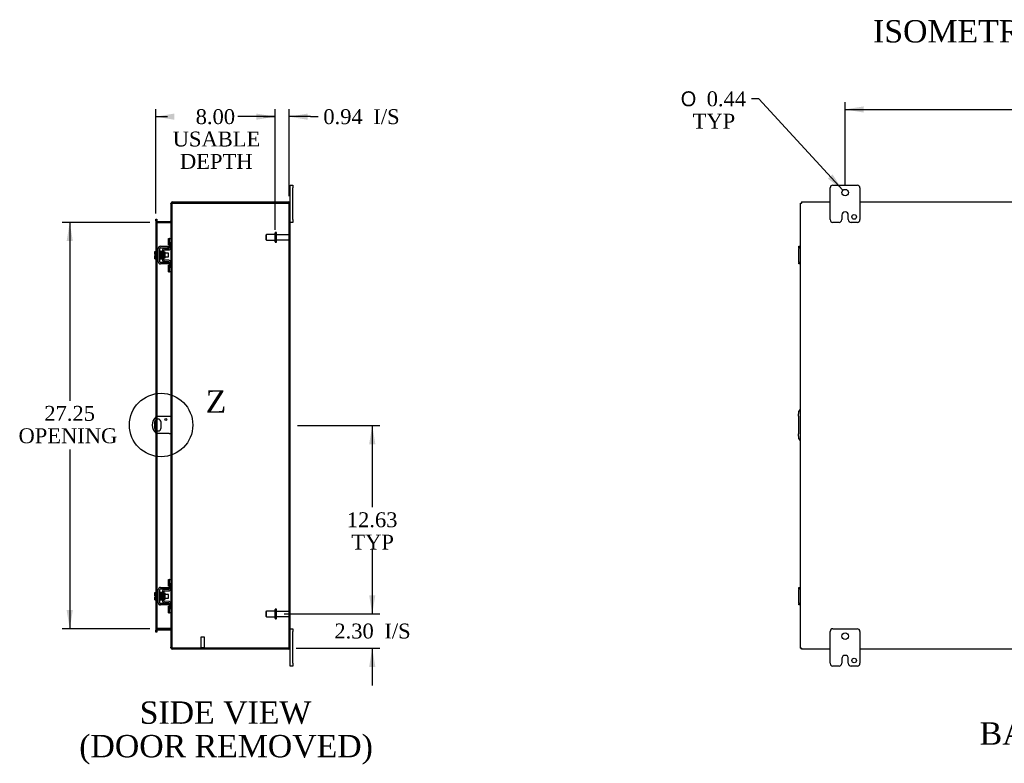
# Model space of a CAD drawing. Header units: inches. Extents: x 8 to 236, y 18 to 157.
# Tile 5 of 7: x 134 to 200, y 58 to 108. Entities that reach past the tile are written whole.
import ezdxf
from ezdxf.enums import TextEntityAlignment as Align
from ezdxf.lldxf.tags import DXFTag

# ---------------------------------------------------------------- set-up
doc = ezdxf.new("R2010")
doc.units = ezdxf.units.IN
doc.header["$MEASUREMENT"] = 0
doc.layers.get('0').update_dxf_attribs({"linetype": 'CONTINUOUS'})
for name, color, linetype in [('COM40153-1', 7, 'CONTINUOUS'), ('COM40153-2', 7, 'CONTINUOUS'), ('COM42667', 7, 'CONTINUOUS'), ('COM42780', 7, 'CONTINUOUS'), ('COM70018', 7, 'CONTINUOUS'), ('DEFAULT', 7, 'CONTINUOUS'), ('FET07710', 7, 'CONTINUOUS'), ('SCC19011', 7, 'CONTINUOUS'), ('SPR20265', 7, 'CONTINUOUS'), ('STD21878', 7, 'CONTINUOUS'), ('STD26094', 7, 'CONTINUOUS'), ('WAF25035', 7, 'CONTINUOUS')]:
    doc.layers.add(name, color=color, linetype=linetype)
doc.styles.add('SEACAD_SOLID_EDGE_ANSI1_SY', font='txt')
doc.styles.add('SEACAD_TIMES_NEW_ROMAN', font='times.ttf')
tags = doc.linetypes.add('CENTER2', pattern=[1.125, 0.75, -0.125, 0.125, -0.125]).pattern_tags.tags
tags[10:11] = [DXFTag(74, 4), DXFTag(75, 0), DXFTag(340, '0'), DXFTag(46, 0.0), DXFTag(50, 0.0), DXFTag(44, 0.0), DXFTag(45, 0.0)]
tags[8:9] = [DXFTag(74, 4), DXFTag(75, 0), DXFTag(340, '0'), DXFTag(46, 0.0), DXFTag(50, 0.0), DXFTag(44, 0.0), DXFTag(45, 0.0)]
tags[6:7] = [DXFTag(74, 4), DXFTag(75, 0), DXFTag(340, '0'), DXFTag(46, 0.0), DXFTag(50, 0.0), DXFTag(44, 0.0), DXFTag(45, 0.0)]
tags[4:5] = [DXFTag(74, 4), DXFTag(75, 0), DXFTag(340, '0'), DXFTag(46, 0.0), DXFTag(50, 0.0), DXFTag(44, 0.0), DXFTag(45, 0.0)]

# ---------------------------------------------------------------- blocks, each defined once
blk = doc.blocks.new('GDIMGGROUP5')
at = {"layer": 'DEFAULT', "linetype": 'Continuous'}
for points in [[(157.424, 69.17), (157.008, 69.17), (157.216, 67.92)], [(157.424, 64.367), (157.216, 65.617), (157.008, 64.367)]]:
    blk.add_hatch(color=136, dxfattribs=at).paths.add_polyline_path(points)
at = {"layer": 'DEFAULT', "color": 136, "linetype": 'Continuous'}
for p, q in [((157.216, 70.42), (157.216, 67.92)), ((151.301, 67.92), (157.716, 67.92)), ((152.102, 65.617), (157.716, 65.617)), ((157.216, 65.617), (157.216, 63.117))]:
    blk.add_line(p, q, dxfattribs=at)
at = {"layer": 'DEFAULT', "color": 136, "linetype": 'Continuous', "style": 'SEACAD_TIMES_NEW_ROMAN'}
for s, p in [('2.30', (154.674, 67.269)), ('I/S', (158.028, 67.269))]:
    blk.add_text(s, height=1, dxfattribs=at).set_placement(p, align=Align.TOP_LEFT)
blk = doc.blocks.new('GDIMGGROUP6')
at = {"layer": 'DEFAULT', "linetype": 'Continuous'}
for points in [[(157.424, 79.295), (157.216, 80.545), (157.008, 79.295)], [(157.424, 69.17), (157.008, 69.17), (157.216, 67.92)]]:
    blk.add_hatch(color=136, dxfattribs=at).paths.add_polyline_path(points)
at = {"layer": 'DEFAULT', "color": 136, "linetype": 'Continuous'}
for p, q in [((152.21, 80.545), (157.716, 80.545)), ((157.216, 80.545), (157.216, 75.083)), ((157.216, 72.233), (157.216, 67.92)), ((151.301, 67.92), (157.716, 67.92))]:
    blk.add_line(p, q, dxfattribs=at)
at = {"layer": 'DEFAULT', "color": 136, "linetype": 'Continuous', "style": 'SEACAD_TIMES_NEW_ROMAN'}
for s, p in [('12.63', (155.51, 74.733)), ('TYP', (155.818, 73.233))]:
    blk.add_text(s, height=1, dxfattribs=at).set_placement(p, align=Align.TOP_LEFT)
blk = doc.blocks.new('GDIMGGROUP7')
at = {"layer": 'DEFAULT', "linetype": 'Continuous'}
for points in [[(190.182, 101.957), (188.932, 101.749), (190.182, 101.54)], [(217.682, 101.957), (217.682, 101.54), (218.932, 101.749)]]:
    blk.add_hatch(color=136, dxfattribs=at).paths.add_polyline_path(points)
at = {"layer": 'DEFAULT', "color": 136, "linetype": 'Continuous'}
for p, q in [((188.932, 96.67), (188.932, 102.249)), ((188.932, 101.749), (201.112, 101.749)), ((205.224, 101.749), (218.932, 101.749)), ((218.932, 96.67), (218.932, 102.249))]:
    blk.add_line(p, q, dxfattribs=at)
at = {"layer": 'DEFAULT', "color": 136, "linetype": 'Continuous', "style": 'SEACAD_TIMES_NEW_ROMAN'}
blk.add_text('30.00', height=1, dxfattribs=at).set_placement((201.462, 102.249), align=Align.TOP_LEFT)
blk = doc.blocks.new('GDIMGGROUP13')
at = {"layer": 'DEFAULT', "linetype": 'Continuous'}
for points in [[(143.947, 101.474), (142.697, 101.266), (143.947, 101.057)], [(149.451, 101.474), (149.451, 101.057), (150.701, 101.266)]]:
    blk.add_hatch(color=136, dxfattribs=at).paths.add_polyline_path(points)
at = {"layer": 'DEFAULT', "color": 136, "linetype": 'Continuous'}
for p, q in [((142.697, 94.772), (142.697, 101.766)), ((150.701, 93.67), (150.701, 101.766)), ((142.697, 101.266), (143.481, 101.266)), ((149.916, 101.266), (150.701, 101.266))]:
    blk.add_line(p, q, dxfattribs=at)
at = {"layer": 'DEFAULT', "color": 136, "linetype": 'Continuous', "style": 'SEACAD_TIMES_NEW_ROMAN'}
for s, p in [('8.00', (145.372, 101.766)), ('USABLE', (143.831, 100.266)), ('DEPTH', (144.317, 98.766))]:
    blk.add_text(s, height=1, dxfattribs=at).set_placement(p, align=Align.TOP_LEFT)
blk = doc.blocks.new('GDIMGGROUP20')
at = {"layer": 'DEFAULT', "linetype": 'Continuous'}
for points in [[(136.715, 92.92), (137.132, 92.92), (136.924, 94.17)], [(136.715, 68.17), (136.924, 66.92), (137.132, 68.17)]]:
    blk.add_hatch(color=136, dxfattribs=at).paths.add_polyline_path(points)
at = {"layer": 'DEFAULT', "color": 136, "linetype": 'Continuous'}
for p, q in [((142.305, 94.17), (136.424, 94.17)), ((136.924, 94.17), (136.924, 82.217)), ((136.924, 78.937), (136.924, 66.92)), ((142.305, 66.92), (136.424, 66.92))]:
    blk.add_line(p, q, dxfattribs=at)
at = {"layer": 'DEFAULT', "color": 136, "linetype": 'Continuous', "style": 'SEACAD_TIMES_NEW_ROMAN'}
for s, p in [('27.25', (135.218, 81.867)), ('OPENING ', (133.488, 80.367))]:
    blk.add_text(s, height=1, dxfattribs=at).set_placement(p, align=Align.TOP_LEFT)
blk = doc.blocks.new('GDIMGGROUP22')
at = {"layer": 'DEFAULT', "linetype": 'Continuous'}
blk.add_hatch(color=136, dxfattribs=at).paths.add_polyline_path([(187.785, 97.111), (188.784, 96.331), (188.092, 97.393)])
at = {"layer": 'DEFAULT', "color": 136, "linetype": 'Continuous'}
for p, q in [((183.154, 102.464), (182.654, 102.464)), ((188.784, 96.331), (183.154, 102.464))]:
    blk.add_line(p, q, dxfattribs=at)
for s, style, p in [('O', 'SEACAD_SOLID_EDGE_ANSI1_SY', (177.91, 102.964)), ('0.44', 'SEACAD_TIMES_NEW_ROMAN', (179.65, 102.964)), ('TYP', 'SEACAD_TIMES_NEW_ROMAN', (178.709, 101.464))]:
    blk.add_text(s, height=1, dxfattribs=dict(at, style=style)).set_placement(p, align=Align.TOP_LEFT)
blk = doc.blocks.new('GDIMGGROUP26')
at = {"layer": 'DEFAULT', "linetype": 'Continuous'}
for points in [[(149.451, 101.474), (149.451, 101.057), (150.701, 101.266)], [(152.888, 101.474), (151.638, 101.266), (152.888, 101.057)]]:
    blk.add_hatch(color=136, dxfattribs=at).paths.add_polyline_path(points)
at = {"layer": 'DEFAULT', "color": 136, "linetype": 'Continuous'}
for p, q in [((150.701, 93.67), (150.701, 101.766)), ((151.638, 95.937), (151.638, 101.766)), ((150.701, 101.266), (148.201, 101.266)), ((153.085, 101.266), (151.638, 101.266)), ((153.085, 101.266), (153.585, 101.266))]:
    blk.add_line(p, q, dxfattribs=at)
at = {"layer": 'DEFAULT', "color": 136, "linetype": 'Continuous', "style": 'SEACAD_TIMES_NEW_ROMAN'}
for s, p in [('0.94', (153.935, 101.766)), ('I/S', (157.289, 101.766))]:
    blk.add_text(s, height=1, dxfattribs=at).set_placement(p, align=Align.TOP_LEFT)
blk = doc.blocks.new('SE1')
at = {"color": 136, "linetype": 'Continuous', "style": 'SEACAD_TIMES_NEW_ROMAN'}
blk.add_text('Z', height=1.5, dxfattribs=at).set_placement((146.043, 82.912), align=Align.TOP_LEFT)
blk = doc.blocks.new('SE')
at = {"layer": 'DEFAULT', "color": 7, "linetype": 'CENTER2'}
blk.add_circle((143.053, 80.585), 2.126, dxfattribs=at)
at = {"layer": 'DEFAULT'}
blk.add_blockref('SE1', (0, 0), dxfattribs=at)

msp = doc.modelspace()

# ---------------------------------------------------------------- linework, layer by layer
at = {"layer": 'COM40153-1', "color": 7}
for p, q in [((142.616, 80.767), (142.616, 80.404)), ((143.602, 81.148), (142.714, 81.148)), ((143.053, 80.404), (143.053, 80.767)), ((143.71, 81.148), (143.602, 81.148)), ((143.602, 80.023), (142.714, 80.023)), ((143.602, 80.023), (143.71, 80.023))]:
    msp.add_line(p, q, dxfattribs=at)
msp.add_circle((143.366, 80.961), 0.0625, dxfattribs=at)
for centre, radius, start, end in [((143.21, 80.585), 0.75, 131.40962, 228.59038), ((142.835, 80.767), 0.218, 0, 180), ((142.835, 80.404), 0.218, 180, 0)]:
    msp.add_arc(centre, radius, start, end, dxfattribs=at)
at = {"layer": 'COM40153-2', "color": 7}
for p, q in [((185.807, 81.171), (185.836, 81.505)), ((185.807, 81.171), (185.807, 80)), ((185.836, 79.666), (185.807, 80))]:
    msp.add_line(p, q, dxfattribs=at)
for centre, start, end in [((185.96, 81.494), 103.30062, 175), ((185.96, 79.676), 185, 256.69938)]:
    msp.add_arc(centre, 0.125, start, end, dxfattribs=at)
at = {"layer": 'COM42667', "color": 7}
for p, q in [((143.007, 92.572), (143.49, 92.572)), ((143.007, 92.477), (143.49, 92.477)), ((143.49, 92.572), (143.615, 92.572)), ((143.615, 92.477), (143.49, 92.477)), ((185.836, 92.477), (185.836, 92.572)), ((185.836, 92.572), (185.932, 92.572)), ((185.836, 92.477), (185.836, 92.429)), ((185.932, 92.477), (185.836, 92.477)), ((142.864, 91.537), (142.864, 92.429)), ((142.959, 91.537), (142.959, 92.429)), ((185.836, 91.537), (185.836, 92.429)), ((143.49, 91.489), (143.007, 91.489)), ((143.49, 91.394), (143.007, 91.394)), ((143.49, 91.489), (143.615, 91.489)), ((143.615, 91.394), (143.49, 91.394)), ((185.836, 91.537), (185.836, 91.489)), ((185.836, 91.394), (185.836, 91.489)), ((185.836, 91.489), (185.932, 91.489)), ((185.932, 91.394), (185.836, 91.394)), ((142.864, 68.661), (142.864, 69.553)), ((142.959, 68.661), (142.959, 69.553)), ((143.007, 69.696), (143.49, 69.696)), ((143.007, 69.601), (143.49, 69.601)), ((143.49, 69.696), (143.615, 69.696)), ((143.615, 69.601), (143.49, 69.601)), ((185.836, 69.601), (185.836, 69.696)), ((185.836, 69.696), (185.932, 69.696)), ((185.836, 69.601), (185.836, 69.553)), ((185.932, 69.601), (185.836, 69.601)), ((185.836, 68.661), (185.836, 69.553)), ((143.49, 68.613), (143.007, 68.613)), ((143.49, 68.518), (143.007, 68.518)), ((143.49, 68.613), (143.615, 68.613)), ((143.615, 68.518), (143.49, 68.518)), ((185.836, 68.661), (185.836, 68.613)), ((185.836, 68.518), (185.836, 68.613)), ((185.836, 68.613), (185.932, 68.613)), ((185.932, 68.518), (185.836, 68.518))]:
    msp.add_line(p, q, dxfattribs=at)
for centre, radius, start, end in [((143.007, 92.429), 0.143, 90, 180), ((143.007, 92.429), 0.048, 90, 180), ((143.007, 91.537), 0.143, 180, 270), ((143.007, 91.537), 0.048, 180, 270), ((143.007, 69.553), 0.143, 90, 180), ((143.007, 69.553), 0.048, 90, 180), ((143.007, 68.661), 0.143, 180, 270), ((143.007, 68.661), 0.048, 180, 270)]:
    msp.add_arc(centre, radius, start, end, dxfattribs=at)
at = {"layer": 'COM42780', "color": 7}
for p, q in [((143.55, 92.662), (143.55, 93.099)), ((143.55, 93.099), (143.601, 93.099)), ((143.601, 92.662), (143.55, 92.662)), ((143.615, 93.099), (143.601, 93.099)), ((143.601, 92.662), (143.615, 92.662)), ((143.615, 92.849), (143.615, 93.099)), ((143.615, 93.099), (143.71, 93.099)), ((143.615, 92.476), (143.615, 92.849)), ((143.71, 93.052), (143.71, 92.849)), ((143.71, 92.476), (143.71, 92.849)), ((143.138, 91.686), (143.138, 92.28)), ((143.233, 91.686), (143.233, 92.28)), ((143.328, 92.178), (143.261, 92.178)), ((143.278, 92.423), (143.567, 92.428)), ((143.28, 92.328), (143.569, 92.333)), ((143.328, 91.788), (143.328, 92.178)), ((143.233, 91.788), (143.328, 91.788)), ((143.567, 91.538), (143.278, 91.543)), ((143.569, 91.633), (143.28, 91.638)), ((143.55, 90.868), (143.55, 91.305)), ((143.55, 91.305), (143.601, 91.305)), ((143.615, 91.305), (143.601, 91.305)), ((143.615, 91.118), (143.615, 91.49)), ((143.71, 91.118), (143.71, 91.49)), ((143.55, 90.868), (143.601, 90.868)), ((143.601, 90.868), (143.615, 90.868)), ((143.615, 90.868), (143.615, 91.118)), ((143.71, 90.868), (143.615, 90.868)), ((143.71, 91.118), (143.71, 90.914)), ((143.55, 69.786), (143.55, 70.223)), ((143.55, 70.223), (143.601, 70.223)), ((143.615, 70.223), (143.601, 70.223)), ((143.615, 69.973), (143.615, 70.223)), ((143.615, 70.223), (143.71, 70.223)), ((143.71, 70.176), (143.71, 69.973)), ((143.138, 68.81), (143.138, 69.404)), ((143.233, 68.81), (143.233, 69.404)), ((143.278, 69.547), (143.567, 69.552)), ((143.28, 69.452), (143.569, 69.457)), ((143.601, 69.786), (143.55, 69.786)), ((143.601, 69.786), (143.615, 69.786)), ((143.615, 69.6), (143.615, 69.973)), ((143.71, 69.6), (143.71, 69.973)), ((143.233, 68.912), (143.328, 68.912)), ((143.328, 69.302), (143.261, 69.302)), ((143.569, 68.757), (143.28, 68.762)), ((143.328, 68.912), (143.328, 69.302)), ((143.567, 68.662), (143.278, 68.667)), ((143.55, 67.992), (143.55, 68.429)), ((143.55, 68.429), (143.601, 68.429)), ((143.615, 68.429), (143.601, 68.429)), ((143.615, 68.242), (143.615, 68.614)), ((143.615, 67.992), (143.615, 68.242)), ((143.71, 68.242), (143.71, 68.614)), ((143.71, 68.242), (143.71, 68.038)), ((143.55, 67.992), (143.601, 67.992)), ((143.601, 67.992), (143.615, 67.992)), ((143.71, 67.992), (143.615, 67.992))]:
    msp.add_line(p, q, dxfattribs=at)
for centre, radius, start, end in [((143.567, 92.476), 0.048, 271, 0), ((143.567, 92.476), 0.143, 271, 0), ((143.281, 92.28), 0.143, 91, 180), ((143.281, 92.28), 0.048, 91, 180), ((143.281, 91.686), 0.143, 180, 269), ((143.281, 91.686), 0.048, 180, 269), ((143.567, 91.49), 0.048, 0, 89), ((143.567, 91.49), 0.143, 0, 89), ((143.281, 69.404), 0.143, 91, 180), ((143.281, 69.404), 0.048, 91, 180), ((143.567, 69.6), 0.048, 271, 0), ((143.567, 69.6), 0.143, 271, 0), ((143.281, 68.81), 0.143, 180, 269), ((143.281, 68.81), 0.048, 180, 269), ((143.567, 68.614), 0.143, 0, 89), ((143.567, 68.614), 0.048, 0, 89)]:
    msp.add_arc(centre, radius, start, end, dxfattribs=at)
at = {"layer": 'COM70018', "color": 7}
for p, q in [((143.734, 95.437), (143.71, 95.437)), ((143.71, 95.413), (143.71, 95.437)), ((143.71, 95.413), (143.782, 95.413)), ((143.71, 95.411), (143.71, 95.413)), ((143.782, 95.411), (143.71, 95.411)), ((143.71, 95.411), (143.71, 93.052)), ((143.71, 95.395), (143.782, 95.395)), ((143.782, 95.437), (143.734, 95.437)), ((143.782, 95.413), (143.782, 95.437)), ((143.782, 95.411), (143.782, 95.413)), ((143.782, 95.411), (143.782, 65.679)), ((143.818, 95.473), (143.818, 95.545)), ((143.818, 95.545), (151.602, 95.545)), ((143.818, 95.473), (151.602, 95.473)), ((151.602, 95.473), (143.818, 95.473)), ((151.703, 95.473), (151.602, 95.473)), ((151.602, 95.473), (151.703, 95.473)), ((151.638, 65.653), (151.638, 95.437)), ((151.638, 95.437), (151.71, 95.437)), ((151.71, 65.653), (151.71, 95.437)), ((185.932, 95.473), (186.004, 95.473)), ((185.932, 65.617), (185.932, 95.473)), ((186.004, 95.545), (186.004, 95.473)), ((186.004, 95.545), (187.932, 95.545)), ((186.004, 95.473), (186.04, 95.437)), ((186.004, 95.473), (186.04, 95.437)), ((189.932, 95.545), (217.932, 95.545)), ((142.697, 94.4), (142.769, 94.4)), ((142.697, 94.324), (142.697, 94.4)), ((142.697, 94.324), (142.697, 94.317)), ((142.697, 94.272), (142.697, 94.317)), ((142.769, 94.317), (142.697, 94.317)), ((142.697, 94.278), (142.769, 94.278)), ((142.697, 94.272), (142.697, 92.224)), ((142.769, 94.26), (142.697, 94.26)), ((142.769, 94.4), (142.769, 94.324)), ((142.769, 94.324), (142.769, 94.317)), ((142.769, 94.317), (142.769, 94.272)), ((142.769, 94.272), (142.769, 92.224)), ((142.805, 94.242), (142.805, 94.17)), ((142.805, 94.242), (143.674, 94.242)), ((142.805, 94.17), (143.674, 94.17)), ((142.805, 94.157), (143.674, 94.157)), ((143.674, 94.242), (143.674, 94.17)), ((143.782, 94.278), (143.71, 94.278)), ((143.71, 94.26), (143.782, 94.26)), ((143.71, 92.476), (143.71, 91.49)), ((142.697, 92.224), (142.697, 92.017)), ((142.697, 92.017), (142.697, 91.949)), ((142.697, 91.949), (142.697, 91.742)), ((142.769, 92.224), (142.769, 91.742)), ((142.697, 91.742), (142.697, 81.132)), ((142.769, 91.742), (142.769, 81.148)), ((143.71, 90.914), (143.71, 70.176)), ((142.697, 81.132), (142.697, 80.936)), ((142.697, 80.936), (142.697, 80.234)), ((142.769, 81.148), (142.769, 80.975)), ((142.769, 80.975), (142.769, 80.195)), ((142.697, 80.234), (142.697, 80.038)), ((142.697, 80.038), (142.697, 69.348)), ((142.769, 80.195), (142.769, 80.023)), ((142.769, 80.023), (142.769, 69.348)), ((143.71, 69.6), (143.71, 68.614)), ((142.697, 69.348), (142.697, 69.141)), ((142.697, 69.141), (142.697, 69.073)), ((142.697, 69.073), (142.697, 68.866)), ((142.697, 68.866), (142.697, 66.819)), ((142.769, 69.348), (142.769, 68.866)), ((142.769, 68.866), (142.769, 66.819)), ((143.71, 68.038), (143.71, 65.679)), ((142.769, 66.83), (142.697, 66.83)), ((142.697, 66.774), (142.697, 66.819)), ((142.769, 66.812), (142.697, 66.812)), ((142.697, 66.766), (142.697, 66.774)), ((142.697, 66.774), (142.769, 66.774)), ((142.697, 66.69), (142.697, 66.766)), ((142.769, 66.819), (142.769, 66.774)), ((142.769, 66.766), (142.769, 66.774)), ((142.769, 66.766), (142.769, 66.69)), ((143.674, 66.934), (142.805, 66.934)), ((142.805, 66.848), (142.805, 66.92)), ((142.805, 66.92), (143.674, 66.92)), ((142.805, 66.848), (143.674, 66.848)), ((143.674, 66.848), (143.674, 66.92)), ((143.71, 66.83), (143.782, 66.83)), ((143.71, 66.812), (143.782, 66.812)), ((142.769, 66.69), (142.697, 66.69)), ((143.71, 65.695), (143.782, 65.695)), ((143.782, 65.679), (143.71, 65.679)), ((143.71, 65.677), (143.71, 65.679)), ((143.71, 65.677), (143.782, 65.677)), ((143.71, 65.653), (143.71, 65.677)), ((143.734, 65.653), (143.71, 65.653)), ((143.782, 65.653), (143.734, 65.653)), ((143.782, 65.677), (143.782, 65.679)), ((143.782, 65.653), (143.782, 65.677)), ((151.602, 65.617), (143.818, 65.617)), ((143.818, 65.617), (143.818, 65.545)), ((143.818, 65.617), (151.602, 65.617)), ((151.602, 65.545), (143.818, 65.545)), ((151.703, 65.617), (151.602, 65.617)), ((151.602, 65.617), (151.703, 65.617)), ((151.638, 65.653), (151.71, 65.653)), ((185.932, 65.617), (186.004, 65.617)), ((186.004, 65.617), (186.04, 65.653)), ((186.004, 65.617), (186.04, 65.653)), ((186.004, 65.545), (186.004, 65.617)), ((187.932, 65.545), (186.004, 65.545)), ((217.932, 65.545), (189.932, 65.545))]:
    msp.add_line(p, q, dxfattribs=at)
for centre, radius, start, end in [((143.818, 95.437), 0.108, 90, 180), ((143.818, 95.437), 0.036, 128.72327, 180), ((143.818, 95.437), 0.036, 90, 128.72327), ((151.602, 95.437), 0.108, 19.47122, 90), ((151.602, 95.437), 0.036, 0, 90), ((151.602, 95.437), 0.108, 0, 19.47122), ((142.805, 94.278), 0.108, 180, 259.60319), ((142.802, 94.263), 0.106, 181.3077, 271.1923), ((142.805, 94.278), 0.036, 180, 270), ((142.805, 94.278), 0.108, 259.60319, 270), ((143.674, 94.278), 0.036, 270, 0), ((143.676, 94.263), 0.106, 268.80741, 358.69259), ((143.674, 94.278), 0.108, 270, 280.39942), ((143.674, 94.278), 0.108, 280.39942, 0), ((142.802, 66.828), 0.106, 88.80741, 178.69259), ((142.805, 66.812), 0.108, 100.39653, 180), ((142.805, 66.812), 0.036, 90, 180), ((142.805, 66.812), 0.108, 90, 100.39653), ((143.676, 66.828), 0.106, 1.3077, 91.1923), ((143.674, 66.812), 0.108, 79.60158, 90), ((143.674, 66.812), 0.036, 0, 90), ((143.674, 66.812), 0.108, 0, 79.60158), ((143.818, 65.653), 0.108, 180, 270), ((143.818, 65.653), 0.036, 180, 231.27673), ((143.818, 65.653), 0.036, 231.27673, 270), ((151.602, 65.653), 0.036, 270, 0), ((151.602, 65.653), 0.108, 270, 340.52878), ((151.602, 65.653), 0.108, 340.52878, 0)]:
    msp.add_arc(centre, radius, start, end, dxfattribs=at)
for centre, major_axis, start_param, end_param in [((151.602, 95.437), (-0.036, 0), 3.141593, 4.712389), ((151.602, 95.437), (-0.108, 0), 3.141593, 3.48143), ((151.602, 65.653), (-0.036, 0), 1.570796, 3.141593), ((151.602, 65.653), (-0.108, 0), 2.801756, 3.141593)]:
    msp.add_ellipse(centre, major_axis=major_axis, ratio=0.997813, start_param=start_param, end_param=end_param, dxfattribs=at)
for points, knots in [([(143.71, 95.411), (143.71, 95.417), (143.712, 95.422), (143.723, 95.432), (143.731, 95.437), (143.751, 95.447), (143.763, 95.453), (143.789, 95.463), (143.804, 95.468), (143.818, 95.473)], [0, 0, 0, 0, 0.25, 0.25, 0.5, 0.5, 0.75, 0.75, 1, 1, 1, 1]), ([(143.782, 95.411), (143.782, 95.422), (143.786, 95.432), (143.799, 95.453), (143.808, 95.463), (143.818, 95.473)], [0, 0, 0, 0, 0.5, 0.5, 1, 1, 1, 1]), ([(142.769, 94.26), (142.769, 94.25), (142.769, 94.24), (142.771, 94.219), (142.773, 94.209), (142.777, 94.194), (142.778, 94.189), (142.782, 94.18), (142.784, 94.176), (142.788, 94.168), (142.791, 94.164), (142.796, 94.16), (142.797, 94.159), (142.801, 94.157), (142.803, 94.157), (142.805, 94.157)], [0, 0, 0, 0, 0.25, 0.25, 0.5, 0.5, 0.625, 0.625, 0.75, 0.75, 0.875, 0.875, 0.9375, 0.9375, 1, 1, 1, 1]), ([(143.674, 94.157), (143.675, 94.157), (143.677, 94.157), (143.681, 94.159), (143.683, 94.16), (143.687, 94.164), (143.69, 94.168), (143.695, 94.176), (143.697, 94.18), (143.7, 94.189), (143.701, 94.194), (143.705, 94.209), (143.707, 94.219), (143.709, 94.24), (143.71, 94.25), (143.71, 94.26)], [0, 0, 0, 0, 0.0625, 0.0625, 0.125, 0.125, 0.25, 0.25, 0.375, 0.375, 0.5, 0.5, 0.75, 0.75, 1, 1, 1, 1]), ([(142.805, 66.934), (142.803, 66.933), (142.801, 66.933), (142.797, 66.932), (142.796, 66.93), (142.791, 66.926), (142.788, 66.923), (142.784, 66.915), (142.782, 66.91), (142.778, 66.901), (142.777, 66.896), (142.773, 66.882), (142.771, 66.871), (142.769, 66.851), (142.769, 66.841), (142.769, 66.83)], [0, 0, 0, 0, 0.0625, 0.0625, 0.125, 0.125, 0.25, 0.25, 0.375, 0.375, 0.5, 0.5, 0.75, 0.75, 1, 1, 1, 1]), ([(143.71, 66.83), (143.71, 66.841), (143.709, 66.851), (143.707, 66.871), (143.705, 66.882), (143.701, 66.896), (143.7, 66.901), (143.697, 66.91), (143.695, 66.915), (143.69, 66.923), (143.687, 66.926), (143.683, 66.93), (143.681, 66.932), (143.677, 66.933), (143.675, 66.934), (143.674, 66.934)], [0, 0, 0, 0, 0.25, 0.25, 0.5, 0.5, 0.625, 0.625, 0.75, 0.75, 0.875, 0.875, 0.9375, 0.9375, 1, 1, 1, 1]), ([(143.818, 65.617), (143.804, 65.622), (143.789, 65.628), (143.763, 65.638), (143.751, 65.643), (143.731, 65.653), (143.723, 65.658), (143.712, 65.669), (143.71, 65.674), (143.71, 65.679)], [0, 0, 0, 0, 0.25, 0.25, 0.5, 0.5, 0.75, 0.75, 1, 1, 1, 1]), ([(143.818, 65.617), (143.808, 65.628), (143.799, 65.638), (143.786, 65.658), (143.782, 65.669), (143.782, 65.679)], [0, 0, 0, 0, 0.5, 0.5, 1, 1, 1, 1])]:
    msp.add_open_spline(points, degree=3, knots=knots, dxfattribs=at)
at = {"layer": 'FET07710', "color": 7}
for p, q in [((151.71, 96.483), (151.71, 96.67)), ((151.71, 96.67), (151.897, 96.67)), ((151.71, 95.437), (151.71, 96.483)), ((151.897, 96.67), (151.897, 96.483)), ((151.897, 94.358), (151.897, 96.483)), ((187.932, 94.358), (187.932, 96.483)), ((188.119, 96.67), (189.744, 96.67)), ((189.932, 96.483), (189.932, 94.358)), ((188.714, 94.67), (188.714, 94.358)), ((188.932, 94.888), (188.932, 94.888)), ((189.15, 94.358), (189.15, 94.67)), ((151.897, 94.17), (151.71, 94.17)), ((151.897, 94.358), (151.897, 94.17)), ((188.526, 94.17), (188.119, 94.17)), ((189.744, 94.17), (189.338, 94.17)), ((151.71, 66.92), (151.897, 66.92)), ((151.897, 66.92), (151.897, 66.733)), ((151.897, 64.608), (151.897, 66.733)), ((187.932, 64.608), (187.932, 66.733)), ((188.119, 66.92), (189.744, 66.92)), ((189.932, 66.733), (189.932, 64.608)), ((151.71, 64.608), (151.71, 65.653)), ((188.714, 64.92), (188.714, 64.608)), ((188.932, 65.138), (188.932, 65.138)), ((189.15, 64.608), (189.15, 64.92)), ((151.71, 64.42), (151.71, 64.608)), ((151.897, 64.42), (151.71, 64.42)), ((151.897, 64.608), (151.897, 64.42)), ((188.526, 64.42), (188.119, 64.42)), ((189.744, 64.42), (189.338, 64.42))]:
    msp.add_line(p, q, dxfattribs=at)
for centre, radius in [((188.932, 96.17), 0.219), ((189.541, 94.545), 0.156), ((188.932, 66.42), 0.219), ((189.541, 64.795), 0.156)]:
    msp.add_circle(centre, radius, dxfattribs=at)
for centre, radius, start, end in [((188.119, 96.483), 0.188, 90, 180), ((189.744, 96.483), 0.187, 0, 90), ((188.932, 94.67), 0.218, 90, 180), ((188.932, 94.67), 0.218, 0, 90), ((188.119, 94.358), 0.187, 180, 270), ((188.526, 94.358), 0.188, 270, 0), ((189.338, 94.358), 0.188, 180, 270), ((189.744, 94.358), 0.188, 270, 0), ((188.119, 66.733), 0.188, 90, 180), ((189.744, 66.733), 0.187, 0, 90), ((188.932, 64.92), 0.218, 90, 180), ((188.932, 64.92), 0.218, 0, 90), ((188.119, 64.608), 0.187, 180, 270), ((188.526, 64.608), 0.188, 270, 0), ((189.338, 64.608), 0.188, 180, 270), ((189.744, 64.608), 0.188, 270, 0)]:
    msp.add_arc(centre, radius, start, end, dxfattribs=at)
at = {"layer": 'SCC19011', "color": 7}
for p, q in [((142.638, 92.224), (142.819, 92.224)), ((142.638, 92.092), (142.638, 92.224)), ((142.638, 92.092), (142.819, 92.092)), ((142.638, 92.017), (142.638, 92.092)), ((142.733, 92.017), (142.638, 92.017)), ((142.638, 91.874), (142.638, 91.949)), ((142.733, 91.949), (142.638, 91.949)), ((142.638, 91.874), (142.819, 91.874)), ((142.638, 91.742), (142.638, 91.874)), ((142.733, 91.949), (142.733, 92.017)), ((142.982, 92.105), (142.959, 92.105)), ((142.959, 91.861), (142.991, 91.861)), ((143.032, 92.105), (143.017, 92.105)), ((143.026, 91.861), (143.041, 91.861)), ((143.082, 92.105), (143.067, 92.105)), ((143.076, 91.861), (143.091, 91.861)), ((143.132, 92.105), (143.117, 92.105)), ((143.126, 91.861), (143.138, 91.861)), ((143.551, 92.105), (143.328, 92.105)), ((143.328, 91.861), (143.551, 91.861)), ((143.551, 91.861), (143.551, 92.105)), ((142.638, 91.742), (142.819, 91.742)), ((142.638, 69.348), (142.819, 69.348)), ((142.638, 69.216), (142.638, 69.348)), ((142.638, 69.216), (142.819, 69.216)), ((142.638, 69.141), (142.638, 69.216)), ((142.733, 69.141), (142.638, 69.141)), ((142.638, 68.998), (142.638, 69.073)), ((142.733, 69.073), (142.638, 69.073)), ((142.638, 68.998), (142.819, 68.998)), ((142.638, 68.866), (142.638, 68.998)), ((142.638, 68.866), (142.819, 68.866)), ((142.733, 69.073), (142.733, 69.141)), ((142.982, 69.229), (142.959, 69.229)), ((142.959, 68.985), (142.991, 68.985)), ((143.032, 69.229), (143.017, 69.229)), ((143.026, 68.985), (143.041, 68.985)), ((143.082, 69.229), (143.067, 69.229)), ((143.076, 68.985), (143.091, 68.985)), ((143.132, 69.229), (143.117, 69.229)), ((143.126, 68.985), (143.138, 68.985)), ((143.551, 69.229), (143.328, 69.229)), ((143.328, 68.985), (143.551, 68.985)), ((143.551, 68.985), (143.551, 69.229))]:
    msp.add_line(p, q, dxfattribs=at)
at = {"layer": 'SPR20265', "color": 7}
for p, q in [((143.237, 91.983), (143.272, 91.983)), ((143.237, 69.107), (143.272, 69.107))]:
    msp.add_line(p, q, dxfattribs=at)
for centre, radius, start, end in [((147.94, 91.804), 4.985, 175.18252, 176.53764), ((147.91, 91.806), 4.919, 179.57963, 179.94456), ((143.092, 92.208), 0.0181, 0.29625, 180.63542), ((143.092, 69.332), 0.0181, 0.29625, 180.63542), ((147.94, 68.928), 4.985, 175.18252, 176.53764), ((147.91, 68.93), 4.919, 179.57963, 179.94456)]:
    msp.add_arc(centre, radius, start, end, dxfattribs=at)
for centre in [(142.973, 91.811), (142.973, 68.935)]:
    msp.add_ellipse(centre, major_axis=(-0.0175, 0), ratio=0.707107, start_param=0.666946, end_param=5.616239, dxfattribs=at)
for points, knots in [([(143.009, 92.224), (143.009, 92.225), (143.009, 92.226), (143.008, 92.229), (143.007, 92.232), (143.005, 92.234), (143.003, 92.237), (143.001, 92.239), (142.998, 92.24), (142.993, 92.241), (142.987, 92.241), (142.98, 92.237), (142.974, 92.229), (142.973, 92.223), (142.972, 92.219)], [0, 0, 0, 0, 0.03948, 0.078027, 0.11705, 0.157795, 0.20119, 0.247813, 0.297965, 0.351797, 0.472995, 0.624898, 0.803476, 1, 1, 1, 1]), ([(142.974, 92.22), (142.975, 92.22), (142.976, 92.219), (142.978, 92.2), (142.98, 92.165), (142.982, 92.124), (142.983, 92.083), (142.985, 92.045), (142.986, 92.012), (142.987, 91.985), (142.987, 91.959), (142.988, 91.929), (142.99, 91.894), (142.991, 91.854), (142.993, 91.814), (142.995, 91.777), (142.997, 91.75), (142.998, 91.746), (142.999, 91.745)], [0.0402294, 0.0402294, 0.0402294, 0.0402294, 0.0962651, 0.1836152, 0.2619538, 0.3312786, 0.3915016, 0.442594, 0.4845239, 0.5172899, 0.5463931, 0.5841023, 0.6308517, 0.6866387, 0.7514677, 0.8253147, 0.9081399, 0.9951321, 0.9951321, 0.9951321, 0.9951321]), ([(143.034, 91.749), (143.033, 91.75), (143.032, 91.753), (143.03, 91.779), (143.028, 91.815), (143.026, 91.855), (143.025, 91.894), (143.023, 91.929), (143.022, 91.959), (143.022, 91.985), (143.021, 92.012), (143.02, 92.045), (143.018, 92.084), (143.017, 92.126), (143.015, 92.168), (143.013, 92.204), (143.011, 92.225), (143.009, 92.226), (143.009, 92.226)], [0.007956, 0.007956, 0.007956, 0.007956, 0.0902869, 0.171964, 0.2449933, 0.3092617, 0.364675, 0.4111808, 0.4487353, 0.4777397, 0.5104186, 0.5522907, 0.6034131, 0.6638342, 0.7336337, 0.8128446, 0.9016052, 0.9648764, 0.9648764, 0.9648764, 0.9648764]), ([(143.024, 92.219), (143.023, 92.216), (143.021, 92.203), (143.019, 92.171), (143.018, 92.141), (143.017, 92.124), (143.017, 92.122)], [0.0980811, 0.0980811, 0.0980811, 0.0980811, 0.1865995, 0.265558, 0.3350739, 0.3442741, 0.3442741, 0.3442741, 0.3442741]), ([(143.061, 92.208), (143.061, 92.214), (143.06, 92.221), (143.053, 92.229), (143.047, 92.232), (143.042, 92.233), (143.039, 92.233), (143.035, 92.232), (143.032, 92.23), (143.029, 92.227), (143.026, 92.224), (143.025, 92.219), (143.025, 92.217), (143.025, 92.215)], [0, 0, 0, 0, 0.337377, 0.476585, 0.593946, 0.643993, 0.690857, 0.738213, 0.787078, 0.837877, 0.890521, 0.944659, 1, 1, 1, 1]), ([(143.026, 92.211), (143.027, 92.203), (143.028, 92.19), (143.031, 92.141), (143.033, 92.075), (143.036, 91.997), (143.038, 91.93), (143.04, 91.879), (143.042, 91.844), (143.043, 91.812), (143.045, 91.787), (143.046, 91.767), (143.047, 91.76), (143.048, 91.757)], [0, 0, 0, 0, 0.114294, 0.231558, 0.351881, 0.475184, 0.601502, 0.666038, 0.73132, 0.797347, 0.864154, 0.931706, 1, 1, 1, 1]), ([(143.034, 91.745), (143.035, 91.748), (143.037, 91.753), (143.039, 91.784), (143.04, 91.817), (143.041, 91.839), (143.042, 91.846)], [0, 0, 0, 0, 0.0928449, 0.1764674, 0.250932, 0.2834425, 0.2834425, 0.2834425, 0.2834425]), ([(143.083, 91.759), (143.082, 91.765), (143.08, 91.778), (143.078, 91.825), (143.075, 91.889), (143.072, 91.966), (143.07, 92.034), (143.068, 92.085), (143.067, 92.122), (143.065, 92.154), (143.064, 92.18), (143.062, 92.201), (143.061, 92.209), (143.061, 92.213)], [0, 0, 0, 0, 0.112746, 0.228925, 0.348457, 0.471495, 0.597916, 0.662714, 0.728399, 0.794948, 0.862394, 0.930748, 1, 1, 1, 1]), ([(143.074, 92.21), (143.073, 92.208), (143.072, 92.204), (143.07, 92.175), (143.068, 92.144), (143.067, 92.124), (143.067, 92.118)], [0, 0, 0, 0, 0.0919668, 0.1748964, 0.2488402, 0.2783531, 0.2783531, 0.2783531, 0.2783531]), ([(143.074, 92.207), (143.075, 92.205), (143.076, 92.202), (143.079, 92.175), (143.081, 92.141), (143.082, 92.103), (143.084, 92.065), (143.085, 92.032), (143.086, 92.004), (143.087, 91.98), (143.088, 91.954), (143.089, 91.924), (143.09, 91.888), (143.092, 91.85), (143.094, 91.811), (143.096, 91.778), (143.098, 91.76), (143.099, 91.759), (143.1, 91.759)], [0.0030122, 0.0030122, 0.0030122, 0.0030122, 0.091022, 0.173244, 0.246649, 0.3111806, 0.366841, 0.4136386, 0.4515377, 0.480786, 0.5130298, 0.5545547, 0.6053918, 0.6655607, 0.7350558, 0.813926, 0.9022499, 0.9590084, 0.9590084, 0.9590084, 0.9590084]), ([(143.085, 91.753), (143.086, 91.756), (143.087, 91.769), (143.089, 91.802), (143.091, 91.832), (143.092, 91.848), (143.092, 91.851)], [0.09883, 0.09883, 0.09883, 0.09883, 0.1878535, 0.2672072, 0.3370622, 0.3488919, 0.3488919, 0.3488919, 0.3488919]), ([(143.134, 91.766), (143.133, 91.766), (143.132, 91.767), (143.13, 91.783), (143.128, 91.814), (143.127, 91.851), (143.125, 91.889), (143.124, 91.924), (143.123, 91.954), (143.122, 91.98), (143.121, 92.004), (143.12, 92.032), (143.119, 92.066), (143.117, 92.103), (143.115, 92.142), (143.114, 92.177), (143.111, 92.205), (143.11, 92.209), (143.109, 92.21)], [0.0480093, 0.0480093, 0.0480093, 0.0480093, 0.0949166, 0.1813907, 0.2591689, 0.3281055, 0.3880809, 0.4389475, 0.4806068, 0.513005, 0.5424172, 0.5805587, 0.6277127, 0.6838883, 0.749147, 0.8235602, 0.9071555, 1, 1, 1, 1]), ([(143.138, 92.218), (143.136, 92.217), (143.132, 92.216), (143.127, 92.211), (143.124, 92.204), (143.122, 92.193), (143.119, 92.168), (143.118, 92.137), (143.117, 92.117), (143.117, 92.113)], [0.5124949, 0.5124949, 0.5124949, 0.5124949, 0.5179414, 0.5252825, 0.5427797, 0.5635197, 0.6073984, 0.6548465, 0.6651182, 0.6651182, 0.6651182, 0.6651182]), ([(143.128, 92.187), (143.127, 92.187), (143.127, 92.186), (143.128, 92.175), (143.13, 92.151), (143.132, 92.111), (143.133, 92.07), (143.135, 92.029), (143.136, 91.99), (143.137, 91.965), (143.138, 91.956)], [0.5353084, 0.5353084, 0.5353084, 0.5353084, 0.5442341, 0.5647196, 0.6085363, 0.6562102, 0.6837797, 0.7157656, 0.752175, 0.7726485, 0.7726485, 0.7726485, 0.7726485]), ([(143.259, 92.185), (143.259, 92.187), (143.259, 92.189), (143.257, 92.193), (143.255, 92.197), (143.252, 92.199), (143.248, 92.201), (143.244, 92.203), (143.238, 92.203), (143.234, 92.201), (143.233, 92.2)], [0, 0, 0, 0, 0.0589773, 0.1211115, 0.1849679, 0.2490189, 0.31194, 0.3728411, 0.4898099, 0.5959107, 0.5959107, 0.5959107, 0.5959107]), ([(143.233, 92.08), (143.233, 92.075), (143.234, 92.057), (143.235, 92.024), (143.236, 91.998), (143.237, 91.983)], [0.6947964, 0.6947964, 0.6947964, 0.6947964, 0.7496304, 0.874808, 1, 1, 1, 1]), ([(143.272, 91.983), (143.271, 91.998), (143.27, 92.024), (143.268, 92.065), (143.267, 92.101), (143.265, 92.133), (143.263, 92.159), (143.262, 92.177), (143.26, 92.187), (143.259, 92.187), (143.259, 92.187)], [0, 0, 0, 0, 0.1236932, 0.2477957, 0.3722334, 0.4970307, 0.6222178, 0.7477992, 0.8737106, 0.9604174, 0.9604174, 0.9604174, 0.9604174]), ([(142.999, 91.746), (142.999, 91.745), (142.999, 91.742), (143.001, 91.738), (143.003, 91.735), (143.007, 91.731), (143.013, 91.729), (143.02, 91.729), (143.027, 91.731), (143.031, 91.736), (143.034, 91.742), (143.035, 91.745), (143.035, 91.747)], [0, 0, 0, 0, 0.065589, 0.134096, 0.204, 0.273642, 0.405923, 0.527776, 0.652215, 0.775569, 0.89228, 1, 1, 1, 1]), ([(143.047, 91.761), (143.048, 91.755), (143.049, 91.749), (143.056, 91.741), (143.061, 91.738), (143.066, 91.737), (143.069, 91.737), (143.073, 91.738), (143.077, 91.74), (143.08, 91.743), (143.082, 91.747), (143.083, 91.751), (143.083, 91.753), (143.083, 91.755)], [0, 0, 0, 0, 0.324319, 0.462115, 0.581304, 0.633213, 0.682431, 0.732423, 0.783847, 0.836789, 0.89085, 0.94542, 1, 1, 1, 1]), ([(143.1, 91.762), (143.1, 91.761), (143.1, 91.76), (143.1, 91.757), (143.101, 91.754), (143.103, 91.752), (143.105, 91.749), (143.108, 91.747), (143.111, 91.746), (143.115, 91.745), (143.121, 91.745), (143.129, 91.749), (143.135, 91.758), (143.136, 91.764), (143.136, 91.768)], [0, 0, 0, 0, 0.039675, 0.078069, 0.116606, 0.156607, 0.199119, 0.244855, 0.294249, 0.347558, 0.468612, 0.621309, 0.801496, 1, 1, 1, 1]), ([(143.135, 91.764), (143.136, 91.767), (143.137, 91.771), (143.137, 91.78), (143.138, 91.783)], [0, 0, 0, 0, 0.03059774, 0.0478168, 0.0478168, 0.0478168, 0.0478168]), ([(143.233, 91.773), (143.234, 91.774), (143.236, 91.779), (143.236, 91.784), (143.237, 91.787)], [0.53898294, 0.53898294, 0.53898294, 0.53898294, 0.54759814, 0.56807305, 0.56807305, 0.56807305, 0.56807305]), ([(143.009, 69.348), (143.009, 69.349), (143.009, 69.35), (143.008, 69.353), (143.007, 69.356), (143.005, 69.358), (143.003, 69.361), (143.001, 69.363), (142.998, 69.364), (142.993, 69.365), (142.987, 69.365), (142.98, 69.361), (142.974, 69.353), (142.973, 69.347), (142.972, 69.343)], [0, 0, 0, 0, 0.03948, 0.078027, 0.11705, 0.157795, 0.20119, 0.247813, 0.297965, 0.351797, 0.472995, 0.624898, 0.803476, 1, 1, 1, 1]), ([(143.034, 68.873), (143.033, 68.874), (143.032, 68.877), (143.03, 68.903), (143.028, 68.939), (143.026, 68.979), (143.025, 69.018), (143.023, 69.053), (143.022, 69.083), (143.022, 69.109), (143.021, 69.136), (143.02, 69.169), (143.018, 69.208), (143.017, 69.25), (143.015, 69.292), (143.013, 69.328), (143.011, 69.349), (143.009, 69.35), (143.009, 69.35)], [0.007956, 0.007956, 0.007956, 0.007956, 0.0902869, 0.171964, 0.2449933, 0.3092617, 0.364675, 0.4111808, 0.4487353, 0.4777397, 0.5104186, 0.5522907, 0.6034131, 0.6638342, 0.7336337, 0.8128446, 0.9016052, 0.9648764, 0.9648764, 0.9648764, 0.9648764]), ([(143.061, 69.332), (143.061, 69.338), (143.06, 69.345), (143.053, 69.353), (143.047, 69.356), (143.042, 69.357), (143.039, 69.357), (143.035, 69.356), (143.032, 69.354), (143.029, 69.351), (143.026, 69.348), (143.025, 69.343), (143.025, 69.341), (143.025, 69.339)], [0, 0, 0, 0, 0.337377, 0.476585, 0.593946, 0.643993, 0.690857, 0.738213, 0.787078, 0.837877, 0.890521, 0.944659, 1, 1, 1, 1]), ([(142.974, 69.344), (142.975, 69.344), (142.976, 69.343), (142.978, 69.324), (142.98, 69.289), (142.982, 69.248), (142.983, 69.207), (142.985, 69.169), (142.986, 69.136), (142.987, 69.109), (142.987, 69.083), (142.988, 69.053), (142.99, 69.018), (142.991, 68.978), (142.993, 68.938), (142.995, 68.901), (142.997, 68.874), (142.998, 68.87), (142.999, 68.869)], [0.0402294, 0.0402294, 0.0402294, 0.0402294, 0.0962651, 0.1836152, 0.2619538, 0.3312786, 0.3915016, 0.442594, 0.4845239, 0.5172899, 0.5463931, 0.5841023, 0.6308517, 0.6866387, 0.7514677, 0.8253147, 0.9081399, 0.9951321, 0.9951321, 0.9951321, 0.9951321]), ([(142.999, 68.87), (142.999, 68.869), (142.999, 68.866), (143.001, 68.862), (143.003, 68.859), (143.007, 68.855), (143.013, 68.853), (143.02, 68.853), (143.027, 68.855), (143.031, 68.86), (143.034, 68.866), (143.035, 68.869), (143.035, 68.871)], [0, 0, 0, 0, 0.065589, 0.134096, 0.204, 0.273642, 0.405923, 0.527776, 0.652215, 0.775569, 0.89228, 1, 1, 1, 1]), ([(143.024, 69.343), (143.023, 69.34), (143.021, 69.327), (143.019, 69.295), (143.018, 69.265), (143.017, 69.248), (143.017, 69.246)], [0.0980811, 0.0980811, 0.0980811, 0.0980811, 0.1865995, 0.265558, 0.3350739, 0.3442741, 0.3442741, 0.3442741, 0.3442741]), ([(143.026, 69.335), (143.027, 69.327), (143.028, 69.314), (143.031, 69.265), (143.033, 69.199), (143.036, 69.121), (143.038, 69.054), (143.04, 69.003), (143.042, 68.968), (143.043, 68.936), (143.045, 68.911), (143.046, 68.891), (143.047, 68.884), (143.048, 68.881)], [0, 0, 0, 0, 0.114294, 0.231558, 0.351881, 0.475184, 0.601502, 0.666038, 0.73132, 0.797347, 0.864154, 0.931706, 1, 1, 1, 1]), ([(143.034, 68.869), (143.035, 68.872), (143.037, 68.877), (143.039, 68.908), (143.04, 68.941), (143.041, 68.963), (143.042, 68.97)], [0, 0, 0, 0, 0.0928449, 0.1764674, 0.250932, 0.2834425, 0.2834425, 0.2834425, 0.2834425]), ([(143.047, 68.885), (143.048, 68.879), (143.049, 68.873), (143.056, 68.865), (143.061, 68.862), (143.066, 68.861), (143.069, 68.861), (143.073, 68.862), (143.077, 68.864), (143.08, 68.867), (143.082, 68.871), (143.083, 68.875), (143.083, 68.877), (143.083, 68.879)], [0, 0, 0, 0, 0.324319, 0.462115, 0.581304, 0.633213, 0.682431, 0.732423, 0.783847, 0.836789, 0.89085, 0.94542, 1, 1, 1, 1]), ([(143.083, 68.883), (143.082, 68.889), (143.08, 68.902), (143.078, 68.949), (143.075, 69.013), (143.072, 69.09), (143.07, 69.158), (143.068, 69.209), (143.067, 69.246), (143.065, 69.278), (143.064, 69.304), (143.062, 69.325), (143.061, 69.333), (143.061, 69.337)], [0, 0, 0, 0, 0.112746, 0.228925, 0.348457, 0.471495, 0.597916, 0.662714, 0.728399, 0.794948, 0.862394, 0.930748, 1, 1, 1, 1]), ([(143.074, 69.334), (143.073, 69.332), (143.072, 69.328), (143.07, 69.299), (143.068, 69.268), (143.067, 69.248), (143.067, 69.242)], [0, 0, 0, 0, 0.0919668, 0.1748964, 0.2488402, 0.2783531, 0.2783531, 0.2783531, 0.2783531]), ([(143.074, 69.331), (143.075, 69.329), (143.076, 69.326), (143.079, 69.299), (143.081, 69.265), (143.082, 69.227), (143.084, 69.189), (143.085, 69.156), (143.086, 69.128), (143.087, 69.104), (143.088, 69.078), (143.089, 69.048), (143.09, 69.012), (143.092, 68.974), (143.094, 68.935), (143.096, 68.902), (143.098, 68.884), (143.099, 68.883), (143.1, 68.883)], [0.0030122, 0.0030122, 0.0030122, 0.0030122, 0.091022, 0.173244, 0.246649, 0.3111806, 0.366841, 0.4136386, 0.4515377, 0.480786, 0.5130298, 0.5545547, 0.6053918, 0.6655607, 0.7350558, 0.813926, 0.9022499, 0.9590084, 0.9590084, 0.9590084, 0.9590084]), ([(143.085, 68.877), (143.086, 68.88), (143.087, 68.893), (143.089, 68.926), (143.091, 68.956), (143.092, 68.972), (143.092, 68.975)], [0.09883, 0.09883, 0.09883, 0.09883, 0.1878535, 0.2672072, 0.3370622, 0.3488919, 0.3488919, 0.3488919, 0.3488919]), ([(143.1, 68.886), (143.1, 68.885), (143.1, 68.884), (143.1, 68.881), (143.101, 68.878), (143.103, 68.876), (143.105, 68.873), (143.108, 68.871), (143.111, 68.87), (143.115, 68.869), (143.121, 68.869), (143.129, 68.873), (143.135, 68.882), (143.136, 68.888), (143.136, 68.892)], [0, 0, 0, 0, 0.039675, 0.078069, 0.116606, 0.156607, 0.199119, 0.244855, 0.294249, 0.347558, 0.468612, 0.621309, 0.801496, 1, 1, 1, 1]), ([(143.134, 68.89), (143.133, 68.89), (143.132, 68.891), (143.13, 68.907), (143.128, 68.938), (143.127, 68.975), (143.125, 69.013), (143.124, 69.048), (143.123, 69.078), (143.122, 69.104), (143.121, 69.128), (143.12, 69.156), (143.119, 69.19), (143.117, 69.227), (143.115, 69.266), (143.114, 69.301), (143.111, 69.329), (143.11, 69.333), (143.109, 69.334)], [0.0480093, 0.0480093, 0.0480093, 0.0480093, 0.0949166, 0.1813907, 0.2591689, 0.3281055, 0.3880809, 0.4389475, 0.4806068, 0.513005, 0.5424172, 0.5805587, 0.6277127, 0.6838883, 0.749147, 0.8235602, 0.9071555, 1, 1, 1, 1]), ([(143.138, 69.342), (143.136, 69.341), (143.132, 69.34), (143.127, 69.335), (143.124, 69.328), (143.122, 69.317), (143.119, 69.292), (143.118, 69.261), (143.117, 69.241), (143.117, 69.237)], [0.5124949, 0.5124949, 0.5124949, 0.5124949, 0.5179414, 0.5252825, 0.5427797, 0.5635197, 0.6073984, 0.6548465, 0.6651182, 0.6651182, 0.6651182, 0.6651182]), ([(143.128, 69.311), (143.127, 69.311), (143.127, 69.31), (143.128, 69.299), (143.13, 69.275), (143.132, 69.235), (143.133, 69.194), (143.135, 69.153), (143.136, 69.114), (143.137, 69.089), (143.138, 69.08)], [0.5353084, 0.5353084, 0.5353084, 0.5353084, 0.5442341, 0.5647196, 0.6085363, 0.6562102, 0.6837797, 0.7157656, 0.752175, 0.7726485, 0.7726485, 0.7726485, 0.7726485]), ([(143.135, 68.888), (143.136, 68.891), (143.137, 68.895), (143.137, 68.904), (143.138, 68.907)], [0, 0, 0, 0, 0.03059774, 0.0478168, 0.0478168, 0.0478168, 0.0478168]), ([(143.259, 69.309), (143.259, 69.311), (143.259, 69.313), (143.257, 69.317), (143.255, 69.321), (143.252, 69.323), (143.248, 69.325), (143.244, 69.327), (143.238, 69.327), (143.234, 69.325), (143.233, 69.324)], [0, 0, 0, 0, 0.0589773, 0.1211115, 0.1849679, 0.2490189, 0.31194, 0.3728411, 0.4898099, 0.5959107, 0.5959107, 0.5959107, 0.5959107]), ([(143.233, 69.204), (143.233, 69.199), (143.234, 69.181), (143.235, 69.148), (143.236, 69.122), (143.237, 69.107)], [0.6947964, 0.6947964, 0.6947964, 0.6947964, 0.7496304, 0.874808, 1, 1, 1, 1]), ([(143.233, 68.897), (143.234, 68.898), (143.236, 68.903), (143.236, 68.908), (143.236, 68.911)], [0.53898294, 0.53898294, 0.53898294, 0.53898294, 0.54759814, 0.56763313, 0.56763313, 0.56763313, 0.56763313]), ([(143.272, 69.107), (143.271, 69.122), (143.27, 69.148), (143.268, 69.189), (143.267, 69.225), (143.265, 69.257), (143.263, 69.283), (143.262, 69.301), (143.26, 69.311), (143.259, 69.311), (143.259, 69.311)], [0, 0, 0, 0, 0.1236932, 0.2477957, 0.3722334, 0.4970307, 0.6222178, 0.7477992, 0.8737106, 0.9604174, 0.9604174, 0.9604174, 0.9604174])]:
    msp.add_open_spline(points, degree=3, knots=knots, dxfattribs=at)
at = {"layer": 'STD21878', "color": 7}
for p, q in [((145.967, 66.367), (145.717, 66.367)), ((145.717, 66.367), (145.717, 65.648)), ((145.967, 65.648), (145.967, 66.367)), ((145.982, 65.648), (145.701, 65.648)), ((145.701, 65.648), (145.701, 65.617)), ((145.701, 65.617), (145.701, 65.617)), ((145.982, 65.617), (145.982, 65.648)), ((145.982, 65.617), (145.982, 65.617))]:
    msp.add_line(p, q, dxfattribs=at)
at = {"layer": 'STD26094', "color": 7}
for p, q in [((150.113, 93.358), (150.076, 93.32)), ((150.076, 93.32), (150.076, 93.02)), ((150.113, 92.983), (150.113, 93.358)), ((150.701, 93.358), (150.113, 93.358)), ((150.701, 92.875), (150.701, 93.465)), ((150.771, 93.495), (150.731, 93.495)), ((150.801, 92.875), (150.801, 93.465)), ((151.578, 93.335), (150.801, 93.335)), ((150.076, 93.02), (150.113, 92.983)), ((150.113, 92.983), (150.701, 92.983)), ((150.731, 92.845), (150.771, 92.845)), ((150.801, 93.005), (151.578, 93.005)), ((150.113, 68.108), (150.076, 68.07)), ((150.076, 68.07), (150.076, 67.77)), ((150.113, 67.733), (150.113, 68.108)), ((150.701, 68.108), (150.113, 68.108)), ((150.701, 67.625), (150.701, 68.215)), ((150.771, 68.245), (150.731, 68.245)), ((150.801, 67.625), (150.801, 68.215)), ((151.578, 68.085), (150.801, 68.085)), ((150.076, 67.77), (150.113, 67.733)), ((150.113, 67.733), (150.701, 67.733)), ((150.731, 67.595), (150.771, 67.595)), ((150.801, 67.755), (151.578, 67.755))]:
    msp.add_line(p, q, dxfattribs=at)
for centre, radius, start, end in [((150.731, 93.465), 0.03, 90, 180), ((150.771, 93.465), 0.03, 0, 90), ((151.578, 93.275), 0.06, 0, 90), ((150.731, 92.875), 0.03, 180, 270), ((150.771, 92.875), 0.03, 270, 0), ((151.578, 93.065), 0.06, 270, 0), ((150.731, 68.215), 0.03, 90, 180), ((150.771, 68.215), 0.03, 0, 90), ((151.578, 68.025), 0.06, 0, 90), ((150.731, 67.625), 0.03, 180, 270), ((150.771, 67.625), 0.03, 270, 0), ((151.578, 67.815), 0.06, 270, 0)]:
    msp.add_arc(centre, radius, start, end, dxfattribs=at)
at = {"layer": 'WAF25035', "color": 7}
for p, q in [((142.819, 92.233), (142.819, 91.733)), ((142.864, 92.233), (142.819, 92.233)), ((142.819, 91.733), (142.864, 91.733)), ((142.819, 69.357), (142.819, 68.857)), ((142.864, 69.357), (142.819, 69.357)), ((142.819, 68.857), (142.864, 68.857))]:
    msp.add_line(p, q, dxfattribs=at)

# ---------------------------------------------------------------- block references
at = {"layer": 'DEFAULT', "color": 7}
for name in ['GDIMGGROUP22', 'GDIMGGROUP13', 'GDIMGGROUP26', 'GDIMGGROUP7', 'GDIMGGROUP20', 'SE', 'GDIMGGROUP6', 'GDIMGGROUP5']:
    msp.add_blockref(name, (0, 0), dxfattribs=at)

# ---------------------------------------------------------------- texts
at = {"layer": 'DEFAULT', "color": 7, "style": 'SEACAD_TIMES_NEW_ROMAN'}
for s, p in [('ISOMETRIC VIEWS', (190.808, 107.742)), ('SIDE VIEW', (141.614, 62.05)), ('BACK VIEW', (197.961, 60.649)), ('(DOOR REMOVED)', (137.562, 59.8))]:
    msp.add_text(s, height=1.5, dxfattribs=at).set_placement(p, align=Align.TOP_LEFT)

doc.saveas('drawing.dxf')
